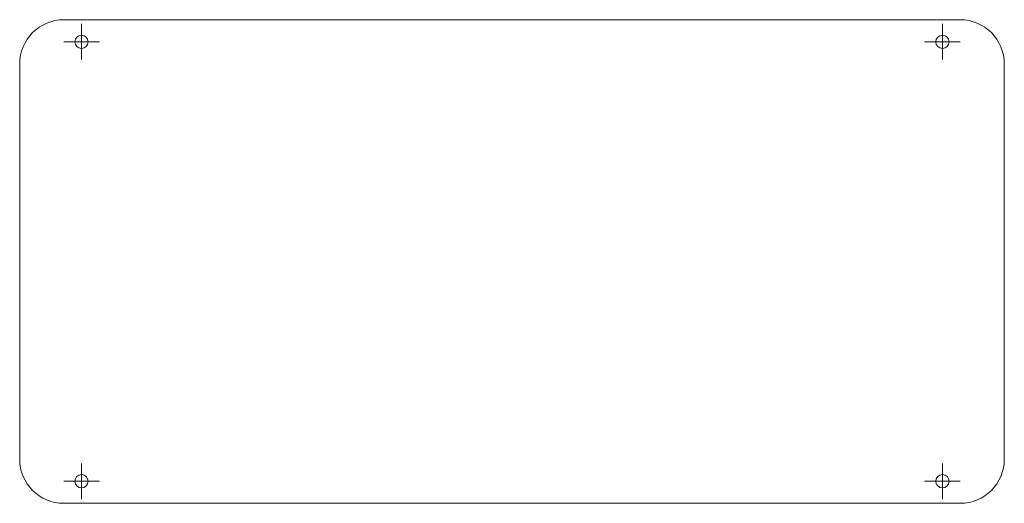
# Model space of a CAD drawing. Header units: millimetres. Extents: x 7 to 230, y 796 to 905.
import ezdxf

# ---------------------------------------------------------------- set-up
doc = ezdxf.new("R2010")
doc.units = ezdxf.units.MM

# ---------------------------------------------------------------- blocks, each defined once
blk = doc.blocks.new('SW_CENTERMARKSYMBOL_0')
at = {"color": 0, "linetype": 'Continuous', "lineweight": 0}
for p, q in [((0, 2.54), (0, 4.04)), ((0, 0), (0, 2.54)), ((-2.54, 0), (-4.04, 0)), ((0, 0), (-2.54, 0)), ((0, 0), (0, -2.54)), ((0, 0), (2.54, 0)), ((2.54, 0), (4.04, 0)), ((0, -2.54), (0, -4.04))]:
    blk.add_line(p, q, dxfattribs=at)
blk = doc.blocks.new('SW_CENTERMARKSYMBOL_1')
at = {"color": 0, "linetype": 'Continuous', "lineweight": 0}
for p, q in [((0, 2.54), (0, 4.04)), ((0, 0), (0, 2.54)), ((-2.54, 0), (-4.04, 0)), ((0, 0), (-2.54, 0)), ((0, 0), (0, -2.54)), ((0, 0), (2.54, 0)), ((2.54, 0), (4.04, 0)), ((0, -2.54), (0, -4.04))]:
    blk.add_line(p, q, dxfattribs=at)
blk = doc.blocks.new('SW_CENTERMARKSYMBOL_2')
at = {"color": 0, "linetype": 'Continuous', "lineweight": 0}
for p, q in [((0, 2.54), (0, 4.04)), ((0, 0), (0, 2.54)), ((-2.54, 0), (-4.04, 0)), ((0, 0), (-2.54, 0)), ((0, 0), (0, -2.54)), ((0, 0), (2.54, 0)), ((2.54, 0), (4.04, 0)), ((0, -2.54), (0, -4.04))]:
    blk.add_line(p, q, dxfattribs=at)
blk = doc.blocks.new('SW_CENTERMARKSYMBOL_3')
at = {"color": 0, "linetype": 'Continuous', "lineweight": 0}
for p, q in [((0, 2.54), (0, 4.04)), ((0, 0), (0, 2.54)), ((-2.54, 0), (-4.04, 0)), ((0, 0), (-2.54, 0)), ((0, 0), (0, -2.54)), ((0, 0), (2.54, 0)), ((2.54, 0), (4.04, 0)), ((0, -2.54), (0, -4.04))]:
    blk.add_line(p, q, dxfattribs=at)

msp = doc.modelspace()

# ---------------------------------------------------------------- linework, layer by layer
at = {"color": 7, "linetype": 'Continuous', "lineweight": 15}
for p, q in [((219.84, 905.37), (17.03, 905.37)), ((7.03, 895.37), (7.03, 805.87)), ((229.84, 805.87), (229.84, 895.37)), ((17.03, 795.87), (219.84, 795.87))]:
    msp.add_line(p, q, dxfattribs=at)
for centre in [(21.03, 900.37), (215.84, 900.37), (21.03, 800.87), (215.84, 800.87)]:
    msp.add_circle(centre, 1.5, dxfattribs=at)
for centre, start, end in [((17.03, 895.37), 90, 180), ((219.84, 895.37), 0, 90), ((17.03, 805.87), 180, 270), ((219.84, 805.87), 270, 0)]:
    msp.add_arc(centre, 10, start, end, dxfattribs=at)

# ---------------------------------------------------------------- block references
at = {"color": 7, "linetype": 'Continuous', "lineweight": 0}
for name, p in [('SW_CENTERMARKSYMBOL_0', (21.03, 900.37)), ('SW_CENTERMARKSYMBOL_2', (215.84, 900.37)), ('SW_CENTERMARKSYMBOL_3', (21.03, 800.87)), ('SW_CENTERMARKSYMBOL_1', (215.84, 800.87))]:
    msp.add_blockref(name, p, dxfattribs=at)

doc.saveas('drawing.dxf')
